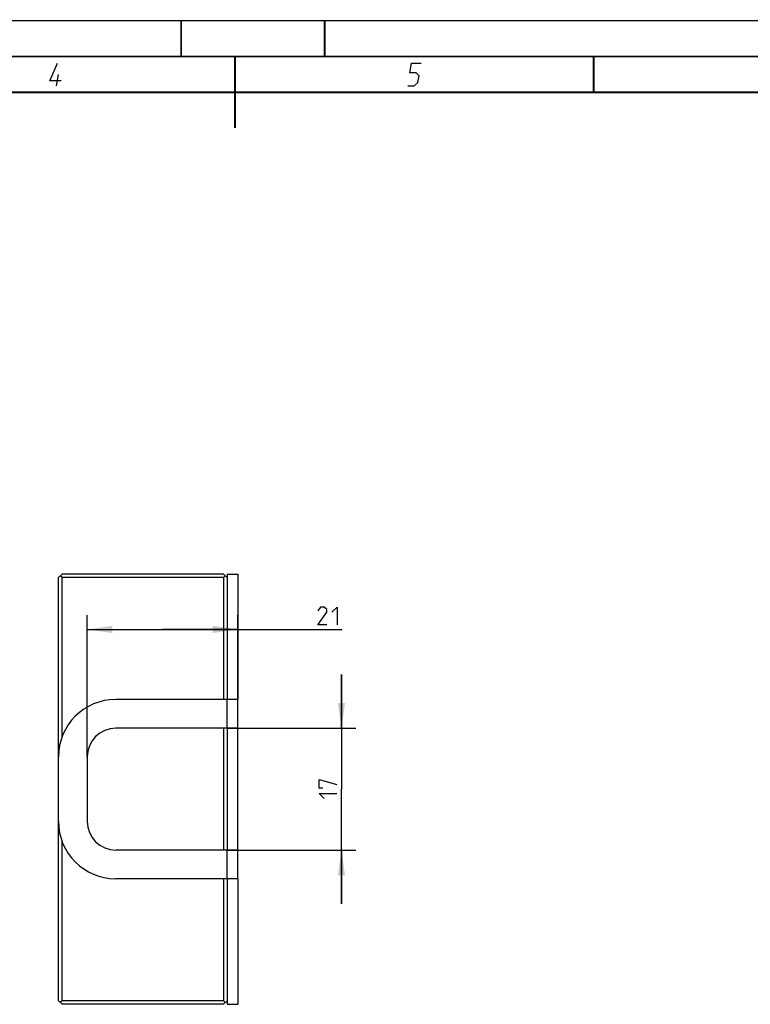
# Model space of a CAD drawing. Header units: millimetres. Extents: x 0 to 420, y 0 to 297.
# Tile 5 of 10: x 187 to 289, y 160 to 297. Entities that reach past the tile are written whole.
import ezdxf

# ---------------------------------------------------------------- set-up
doc = ezdxf.new("R2010")
doc.units = ezdxf.units.MM
doc.header["$LTSCALE"] = 23.1
doc.layers.get('0').update_dxf_attribs({"linetype": 'CONTINUOUS'})
doc.layers.add('02___PRT_ALL_AXES', color=7, linetype='CONTINUOUS')
doc.layers.add('DIM_PILOTEES', color=7, linetype='CONTINUOUS')
doc.styles.get("Standard").update_dxf_attribs({"font": 'txt', "width": 0.7})
doc.dimstyles.new('DIMSTYLE_2', dxfattribs={"dimtxt": 2.5, "dimasz": 3.5, "dimexe": 2, "dimexo": 0, "dimtad": 1, "dimdsep": 46, "dimtxsty": 'STANDARD', "dimblk": '_FILLED', "dimblk1": '_FILLED', "dimblk2": '_FILLED', "dimcen": 0.09, "dimazin": 2, "dimtp": 0.2, "dimtm": 0.2, "dimtfac": 1, "dimtofl": 0, "dimtmove": 0, "dimatfit": 3, "dimldrblk": '_FILLED', "dimfxl": 1, "dimtolj": 1, "dimarcsym": 0})
doc.dimstyles.new('DIMSTYLE_5', dxfattribs={"dimtxt": 2.5, "dimasz": 3.5, "dimexe": 2, "dimexo": 0, "dimtad": 1, "dimdec": 0, "dimdsep": 46, "dimtxsty": 'STANDARD', "dimblk": '_FILLED', "dimblk1": '_FILLED', "dimblk2": '_FILLED', "dimcen": 0.09, "dimazin": 2, "dimtp": 0.2, "dimtm": 0.2, "dimtfac": 1, "dimtdec": 0, "dimtofl": 0, "dimtmove": 0, "dimatfit": 3, "dimldrblk": '_FILLED', "dimfxl": 1, "dimtolj": 1, "dimarcsym": 0})

# ---------------------------------------------------------------- blocks, each defined once
blk = doc.blocks.new('_FILLED')
at = {"color": 0, "linetype": 'BYBLOCK'}
blk.add_solid([(0, 0), (-1, 0.143), (-1, -0.143)], dxfattribs=at)
blk = doc.blocks.new('*D5')
at = {"layer": 'DIM_PILOTEES', "color": 2, "linetype": 'CONTINUOUS'}
for p, q in [((232.35, 198.33), (232.35, 205.83)), ((232.35, 205.83), (232.35, 189.83)), ((216.4, 198.33), (234.35, 198.33)), ((232.35, 173.82), (232.35, 189.83)), ((216.4, 181.32), (234.35, 181.32)), ((232.35, 181.32), (232.35, 173.82))]:
    blk.add_line(p, q, dxfattribs=at)
at = {"layer": 'DIM_PILOTEES', "color": 2, "linetype": 'CONTINUOUS', "xscale": 3.5, "yscale": 3.5, "zscale": 3.5}
for p, rotation in [((232.35, 198.33), 270), ((232.35, 181.32), 90)]:
    blk.add_blockref('_FILLED', p, dxfattribs=dict(at, rotation=rotation))
blk = doc.blocks.new('*D7')
at = {"layer": 'DIM_PILOTEES', "color": 2, "linetype": 'CONTINUOUS'}
for p, q in [((196.9, 194.33), (196.9, 214.1)), ((217.9, 198.33), (217.9, 214.1)), ((196.9, 212.1), (207.4, 212.1)), ((217.9, 212.1), (207.4, 212.1)), ((207.4, 212.1), (232.46, 212.1))]:
    blk.add_line(p, q, dxfattribs=at)
at = {"layer": 'DIM_PILOTEES', "color": 2, "linetype": 'CONTINUOUS', "xscale": 3.5, "yscale": 3.5, "zscale": 3.5, "rotation": 180}
blk.add_blockref('_FILLED', (196.9, 212.1), dxfattribs=at)
at = {"layer": 'DIM_PILOTEES', "color": 2, "linetype": 'CONTINUOUS', "xscale": 3.5, "yscale": 3.5, "zscale": 3.5}
blk.add_blockref('_FILLED', (217.9, 212.1), dxfattribs=at)

msp = doc.modelspace()

# ---------------------------------------------------------------- linework, layer by layer
at = {"color": 7, "linetype": 'CONTINUOUS'}
for p, q in [((0, 297), (420, 297)), ((25, 287), (410, 287)), ((193.402, 219.828), (192.902, 219.328)), ((215.902, 219.828), (193.402, 219.828)), ((216.402, 219.328), (215.902, 219.828)), ((216.402, 219.829), (217.902, 219.829)), ((217.902, 219.829), (217.902, 202.34)), ((192.902, 160.328), (192.902, 219.328)), ((193.402, 219.328), (193.152, 219.578)), ((193.402, 197.105), (193.402, 219.328)), ((215.902, 219.328), (193.402, 219.328)), ((215.902, 219.328), (216.152, 219.578)), ((215.902, 219.328), (215.902, 202.34)), ((216.402, 202.34), (200.902, 202.34)), ((215.902, 198.332), (215.902, 181.323)), ((193.402, 160.328), (193.402, 182.567)), ((216.402, 177.332), (200.902, 177.332)), ((215.902, 177.332), (215.902, 160.328)), ((217.902, 177.332), (217.902, 159.829)), ((193.402, 159.828), (192.902, 160.328)), ((193.402, 160.328), (193.152, 160.078)), ((215.902, 160.328), (193.402, 160.328)), ((215.902, 159.828), (193.402, 159.828)), ((216.152, 160.078), (215.902, 160.328)), ((215.902, 159.828), (216.402, 160.328)), ((216.402, 159.829), (217.902, 159.829))]:
    msp.add_line(p, q, dxfattribs=at)
at = {"color": 2, "linetype": 'CONTINUOUS'}
msp.add_line((192.64, 287.925), (192.897, 289.5), dxfattribs=at)
at = {"color": 3, "linetype": 'CONTINUOUS'}
for p, q in [((216.402, 219.829), (216.402, 202.34)), ((216.402, 177.332), (216.402, 159.829))]:
    msp.add_line(p, q, dxfattribs=at)
at = {"color": 7, "linetype": 'CONTINUOUS', "const_width": 0.25}
for points in [[(210, 297), (210, 292)], [(230, 297), (230, 292)], [(415, 292), (20, 292)], [(217.5, 292), (217.5, 282)], [(267.5, 292), (267.5, 287)], [(25, 287), (410, 287)]]:
    msp.add_lwpolyline(points, dxfattribs=at)
at = {"color": 2, "linetype": 'CONTINUOUS'}
for points in [[(193.275, 288.6), (191.7, 288.6), (192.779, 291.075)], [(241.59, 287.925), (242.49, 287.925), (243.013, 288.375), (243.16, 289.275), (242.783, 289.725), (241.883, 289.725), (242.104, 291.075), (243.454, 291.075)]]:
    msp.add_lwpolyline(points, dxfattribs=at)
at = {"color": 7, "linetype": 'CONTINUOUS'}
for centre, start, end in [((200.902, 194.34), 90, 180), ((200.902, 185.332), 180, 270)]:
    msp.add_arc(centre, 8, start, end, dxfattribs=at)
at = {"layer": '02___PRT_ALL_AXES', "color": 7, "linetype": 'CONTINUOUS'}
for p, q in [((216.402, 198.332), (216.402, 202.34)), ((217.902, 202.34), (216.402, 202.34)), ((217.902, 177.332), (217.902, 202.34)), ((217.902, 198.332), (200.902, 198.332)), ((196.902, 194.332), (196.902, 185.323)), ((217.902, 181.323), (200.902, 181.323)), ((216.402, 177.332), (216.402, 181.323)), ((217.902, 177.332), (216.402, 177.332))]:
    msp.add_line(p, q, dxfattribs=at)
at = {"layer": '02___PRT_ALL_AXES', "color": 3, "linetype": 'CONTINUOUS'}
msp.add_line((216.402, 198.332), (216.402, 181.323), dxfattribs=at)
at = {"layer": '02___PRT_ALL_AXES', "color": 7, "linetype": 'CONTINUOUS'}
for centre, start, end in [((200.902, 194.332), 90, 180), ((200.902, 185.323), 180, 270)]:
    msp.add_arc(centre, 4, start, end, dxfattribs=at)
at = {"layer": 'DIM_PILOTEES', "color": 2, "linetype": 'CONTINUOUS'}
for points in [[(230.315, 212.723), (229.065, 212.723), (230.315, 214.509), (230.315, 214.866), (229.958, 215.223), (229.422, 215.223), (229.065, 214.688)], [(231.029, 214.509), (231.744, 215.223), (231.744, 212.723)], [(229.757, 189.948), (229.221, 189.948), (229.221, 191.198), (231.721, 190.484)], [(229.935, 188.519), (229.221, 189.234), (231.721, 189.234)]]:
    msp.add_lwpolyline(points, dxfattribs=at)

# ---------------------------------------------------------------- dimensions: what is measured, and where the dimension line sits
dim = msp.add_linear_dim(base=(217.902, 212.098), p1=(196.902, 194.332), p2=(217.902, 198.332), dimstyle='DIMSTYLE_2', dxfattribs=at)
dim.commit()
dim.dimension.update_dxf_attribs({"geometry": '*D7', "text_midpoint": (229.065, 212.098), "dimtype": 160})
dim = msp.add_linear_dim(base=(232.346, 181.323), p1=(216.402, 198.332), p2=(216.402, 181.323), angle=270, dimstyle='DIMSTYLE_5', dxfattribs=at)
dim.commit()
dim.dimension.update_dxf_attribs({"geometry": '*D5', "text_midpoint": (232.346, 188.519), "dimtype": 160})

doc.saveas('drawing.dxf')
